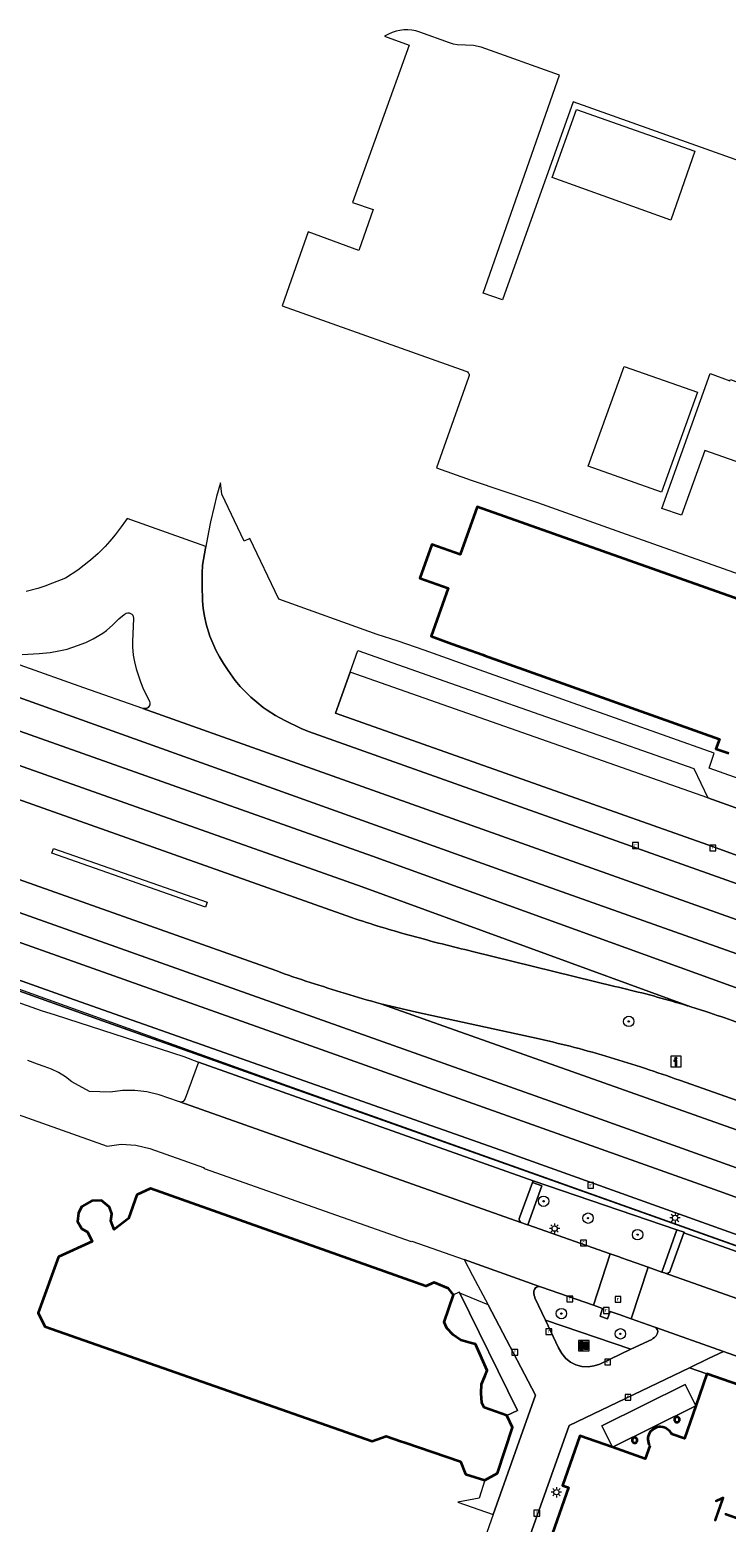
# Model space of a CAD drawing. Header units: metres. Extents: x 16782 to 273682, y 333890 to 591828.
# Tile 4 of 6: x 133648 to 133714, y 448843 to 448986. Entities that reach past the tile are written whole.
import ezdxf
from ezdxf.enums import TextEntityAlignment as Align

# ---------------------------------------------------------------- set-up
doc = ezdxf.new("R2010")
doc.units = ezdxf.units.M
doc.header["$LTSCALE"] = 2
for name, color, linetype, lineweight in [('B-OI-GR-BOOM-S', 90, 'Continuous', 25), ('B-OI-GR-GROENVOORZIENING-GV', 80, 'Continuous', 18), ('B-OI-IE-MEUBILAIR_WEGMEUBILAIR-S', 7, 'Continuous', 25), ('B-OI-IE-MEUBILAIR_WEGMEUBILAIR_VERKEERSBORD-S', 7, 'Continuous', 25), ('B-OI-IE-TERREINAFSCHEIDING_KUNSTMATIG_HEKWERK-G', 20, 'IE-TERREINAFSCHEIDING-KUNSTMATIG', 18), ('B-OI-KL-ET_LS_OV_LICHTMAST-S', 190, 'Continuous', 25), ('B-OI-OG-BEBOUWING-GV', 7, 'Continuous', 35), ('B-OI-OG-BEBOUWING-T18', 10, 'Continuous', 18), ('B-OI-OG-TERREIN_ERF-GV', 7, 'Continuous', 18), ('B-OI-RI-GWA_RIOOLPUT-S', 30, 'Continuous', 25), ('B-OI-VH-VERHARDING_GESLOTEN-GV', 252, 'Continuous', 18), ('B-OI-VH-VERHARDING_OPEN-GV', 252, 'Continuous', 18)]:
    doc.layers.add(name, color=color, linetype=linetype, lineweight=lineweight)
doc.styles.add('NLCS-ISO', font='NLCS-ISO.ttf')
doc.styles.add('NLCS-ISO-M200-T50', font='NLCS-ISO.ttf', dxfattribs={"height": 2.5})
doc.linetypes.add('IE-TERREINAFSCHEIDING-KUNSTMATIG', pattern='A,4,[82,NLCS.SHX,S=0.75,R=90,X=0,Y=0],4,-2', length=10)

# ---------------------------------------------------------------- blocks, each defined once
blk = doc.blocks.new('SIE-WEG_AFVAL_APART_PLAATS-SO')
at = {"linetype": 'ByBlock', "lineweight": 18}
h = blk.add_hatch(color=0, dxfattribs=at)
h.dxf.hatch_style = 1
h.paths.add_polyline_path([(1.5, -1.5), (0.25, -1.5), (0.25, 1.5), (1.5, 1.5)])
h.paths.add_polyline_path([(-1.5, -1.5), (-0.25, -1.5), (-0.25, 1.5), (-1.5, 1.5)])
at = {"color": 0, "linetype": 'ByBlock', "lineweight": 18}
for points in [[(-2, -2), (2, -2), (2, 2), (-2, 2)], [(-1.5, -1.5), (-0.25, -1.5), (-0.25, 1.5), (-1.5, 1.5)], [(1.5, -1.5), (0.25, -1.5), (0.25, 1.5), (1.5, 1.5)]]:
    blk.add_lwpolyline(points, close=True, dxfattribs=at)
blk = doc.blocks.new('SIE-WEG_VERKEERSBORD_INFORMATIE-SO')
at = {"linetype": 'ByBlock', "lineweight": 18}
h = blk.add_hatch(color=0, dxfattribs=at)
h.dxf.hatch_style = 1
h.paths.add_polyline_path([(0.32, 0.49), (-0.82, 0.49), (-0.82, 0.19), (-0.32, 0.19), (-0.32, -1.62), (0.32, -1.62)])
h = blk.add_hatch(color=0, dxfattribs=at)
h.dxf.hatch_style = 1
edge = h.paths.add_edge_path()
edge.add_arc((0, 1.25), 0.373, 0, 360)
at = {"color": 0, "linetype": 'ByBlock', "lineweight": 18}
for points in [[(-2, -2), (2, -2), (2, 2), (-2, 2)], [(0.32, 0.49), (-0.82, 0.49), (-0.82, 0.19), (-0.32, 0.19), (-0.32, -1.62), (0.32, -1.62)]]:
    blk.add_lwpolyline(points, close=True, dxfattribs=at)
blk.add_circle((0, 1.25), 0.373, dxfattribs=at)
blk = doc.blocks.new('SKL-ET_OV_LICHTMAST-SO')
at = {"color": 0, "linetype": 'ByBlock', "lineweight": 18}
for points in [[(-1.25, 0), (-2, 0)], [(-1.41, 1.41), (-0.88, 0.88)], [(0, 2), (0, 1.25)], [(0.88, 0.88), (1.41, 1.41)], [(2, 0), (1.25, 0)], [(-1.41, -1.41), (-0.88, -0.88)], [(0, -1.25), (0, -2)], [(0.88, -0.88), (1.41, -1.41)]]:
    blk.add_lwpolyline(points, dxfattribs=at)
blk.add_circle((0, 0), 1, dxfattribs=at)
blk = doc.blocks.new('SRI-PUT_INSPECTIEPUT_RIOOLPUT-SO')
at = {"color": 0, "linetype": 'ByBlock', "lineweight": 18}
blk.add_lwpolyline([(-1.12, -1.12), (1.12, -1.12), (1.12, 1.12), (-1.12, 1.12)], close=True, dxfattribs=at)
at = {"color": 0, "linetype": 'ByBlock', "lineweight": 18, "style": 'NLCS-ISO'}
blk.add_text('r', height=1.5, dxfattribs=at).set_placement((0, 0.28), align=Align.MIDDLE_CENTER)
blk = doc.blocks.new('SGR-BOOM_01-SO')
at = {"linetype": 'ByBlock', "lineweight": 18}
h = blk.add_hatch(color=0, dxfattribs=at)
h.dxf.hatch_style = 1
edge = h.paths.add_edge_path()
edge.add_arc((0, 0), 0.25, 0, 360)
at = {"color": 0, "linetype": 'ByBlock', "lineweight": 18}
for radius in [2, 0.25]:
    blk.add_circle((0, 0), radius, dxfattribs=at)

msp = doc.modelspace()

# ---------------------------------------------------------------- linework, layer by layer
at = {"layer": 'B-OI-GR-GROENVOORZIENING-GV', "flags": 128}
for points in [[(133678.57, 448901.22), (133626.49, 448919.67), (133593.42, 448931.42), (133586.99, 448933.69), (133579.26, 448936.43), (133570.76, 448939.45)], [(133583.35, 448927.44), (133632.55, 448909.86), (133671.31, 448896.13)], [(133575.19, 448920.05), (133575.01, 448919.56), (133582.81, 448916.97), (133596.07, 448912.26), (133605.83, 448908.81), (133620.65, 448903.51), (133634.94, 448898.41), (133654.72, 448891.32), (133666.96, 448886.97), (133688.56, 448879.3), (133710.19, 448871.62), (133723.35, 448866.93), (133723.19, 448866.46), (133747.59, 448857.81), (133755.71, 448854.93), (133756.37, 448854.68), (133757.1, 448854.59), (133789.31, 448843.15), (133830.8, 448823.7)], [(133809.27, 448834.94), (133800.63, 448838.99), (133789.69, 448844.07), (133784.53, 448846.05), (133779.21, 448848.07), (133776.74, 448848.94), (133775.12, 448849.51), (133770.39, 448851.24), (133758.23, 448855.6), (133743.75, 448860.61), (133729.68, 448865.75), (133692.88, 448878.91), (133652.04, 448893.34), (133646.58, 448895.28), (133606.53, 448909.52), (133589.74, 448915.44), (133580.76, 448918.45), (133577.26, 448919.5)], [(133703.78, 448894.62), (133690.16, 448897.97)], [(133681.36, 448892.96), (133684.79, 448892.15), (133696.53, 448889.58)], [(133712.51, 448892.2), (133711.08, 448892.66)], [(133709.99, 448885.63), (133734.59, 448876.96), (133756.34, 448869.3)]]:
    msp.add_lwpolyline(points, dxfattribs=at)
for points in [[(133710.43, 448871.06), (133710.41, 448870.99), (133723.19, 448866.46), (133723.35, 448866.93), (133710.19, 448871.62), (133688.56, 448879.3), (133666.96, 448886.97), (133654.72, 448891.32), (133634.94, 448898.41), (133620.65, 448903.51), (133605.83, 448908.81), (133596.07, 448912.26), (133582.81, 448916.97), (133575.01, 448919.56), (133574.85, 448919.09), (133574.67, 448918.54), (133582.73, 448915.73), (133604.12, 448908.23), (133648.83, 448892.31), (133650.19, 448891.88), (133662.52, 448887.9), (133663.9, 448887.36), (133695.95, 448875.99), (133709.74, 448871.3)], [(133649.85, 448907.37), (133650.02, 448907.84), (133664.73, 448902.7), (133664.57, 448902.22)], [(133703.33, 448869), (133704.29, 448868.66), (133704.33, 448868.65), (133705.8, 448868.13), (133706.97, 448867.72), (133708.3, 448867.24), (133709.74, 448871.3), (133695.95, 448875.99), (133695.9, 448875.84), (133696.79, 448875.52), (133695.46, 448871.77)], [(133707.44, 448860.87), (133707.6, 448860.99), (133707.74, 448861.15), (133707.86, 448861.38), (133707.89, 448861.57), (133707.85, 448861.73), (133707.7, 448861.92), (133707.53, 448862.01), (133705.36, 448862.76), (133704.19, 448863.17), (133703.34, 448863.46), (133703.08, 448862.77), (133702.45, 448863), (133702.37, 448863.03), (133702.6, 448863.75), (133701.73, 448864.06), (133696.77, 448865.8), (133696.56, 448865.85), (133696.34, 448865.82), (133696.2, 448865.72), (133696.1, 448865.59), (133696.04, 448865.41), (133696.02, 448865.21), (133696.06, 448864.99), (133696.12, 448864.85), (133696.14, 448864.79), (133697.15, 448862.65), (133705.33, 448859.85), (133707.33, 448860.8)]]:
    msp.add_lwpolyline(points, close=True, dxfattribs=at)
at = {"layer": 'B-OI-GR-GROENVOORZIENING-GV'}
for points in [[(133681.44, 448900.29, -0.008182), (133678.57, 448901.22)], [(133684.34, 448899.46, -0.008061), (133681.44, 448900.29)], [(133687.25, 448898.68, -0.005062), (133684.34, 448899.46)], [(133690.16, 448897.97, -0.005104), (133687.25, 448898.68)], [(133671.31, 448896.13, 0.00841), (133674.61, 448894.99)], [(133674.61, 448894.99, 0.004487), (133677.98, 448893.95)], [(133706.75, 448893.89, 0.00675), (133703.78, 448894.62)], [(133677.98, 448893.95, 0.012585), (133681.36, 448892.96)], [(133709.64, 448893.09, 0.006543), (133706.75, 448893.89)], [(133711.08, 448892.66, 0.004411), (133709.64, 448893.09)], [(133715.38, 448891.21, 0.008226), (133712.51, 448892.2)], [(133696.53, 448889.58, -0.009798), (133699.93, 448888.77)], [(133699.93, 448888.77, -0.008195), (133703.35, 448887.81)], [(133703.35, 448887.81, -0.004574), (133706.64, 448886.77)], [(133706.64, 448886.77, -0.005096), (133709.99, 448885.63)]]:
    msp.add_lwpolyline(points, format="xyb", dxfattribs=at)
at = {"layer": 'B-OI-IE-TERREINAFSCHEIDING_KUNSTMATIG_HEKWERK-G', "flags": 128}
msp.add_lwpolyline([(133585.69, 448916.18), (133632.62, 448899.42), (133672.39, 448885.13), (133717.22, 448869.16), (133723.35, 448866.93), (133755.71, 448855.19), (133770.68, 448848.96)], dxfattribs=at)
at = {"layer": 'B-OI-OG-BEBOUWING-GV', "flags": 128}
for points in [[(133719.86, 448930.21), (133690.61, 448940.58), (133688.98, 448935.99), (133686.25, 448936.96), (133685.1, 448933.73), (133687.83, 448932.76), (133686.21, 448928.17), (133688.19, 448927.44), (133689.36, 448927.02), (133691.17, 448926.37), (133691.3, 448926.32), (133713.8, 448918.32), (133713.46, 448917.38), (133714.69, 448916.95)], [(133707.13, 448850.59), (133706.69, 448849.36), (133703.57, 448850.46), (133700.45, 448851.56), (133698.77, 448846.79), (133699.35, 448846.59), (133695.35, 448835.21), (133697.93, 448834.31), (133697.13, 448832.02), (133699.83, 448831.06), (133703.16, 448829.89), (133705, 448829.23), (133707.17, 448828.47), (133712.01, 448842.14), (133725.5, 448837.4), (133736.08, 448833.69), (133736.3, 448834.32), (133740.61, 448846.64), (133719.9, 448853.93), (133720.23, 448854.85), (133712.6, 448857.5), (133711.54, 448854.42), (133710.47, 448851.3), (133709.23, 448851.72)]]:
    msp.add_lwpolyline(points, dxfattribs=at)
msp.add_lwpolyline([(133683.27, 448851.05), (133683.68, 448850.91), (133688.99, 448849.08), (133689.5, 448847.88), (133691.32, 448847.31), (133692.55, 448847.97), (133693.97, 448852.36), (133693.45, 448853.49), (133691.26, 448854.26), (133691.05, 448854.72), (133690.98, 448855.64), (133691.03, 448856.51), (133691.37, 448857.34), (133691.57, 448857.8), (133690.45, 448860.33), (133689.93, 448860.45), (133689.05, 448860.72), (133688.29, 448861.23), (133687.69, 448861.87), (133687.45, 448862.45), (133688.32, 448865.05), (133687.87, 448865.67), (133686.48, 448866.24), (133685.7, 448865.9), (133659.3, 448875.26), (133658.01, 448874.64), (133657.21, 448872.37), (133655.85, 448871.33), (133655.51, 448872.15), (133655.6, 448872.82), (133655.38, 448873.46), (133654.62, 448874.1), (133653.7, 448874.07), (133652.74, 448873.53), (133652.43, 448872.91), (133652.32, 448872.09), (133652.74, 448871.39), (133653.29, 448871.1), (133653.72, 448870.19), (133650.52, 448868.69), (133648.57, 448863.34), (133649.2, 448862.04), (133680.53, 448851.04), (133681.89, 448851.53)], close=True, dxfattribs=at)
at = {"layer": 'B-OI-OG-BEBOUWING-GV'}
for points in [[(133709.74, 448853.36, 0.416), (133709.49, 448853.11)], [(133709.49, 448853.11, 0.416), (133709.74, 448852.86)], [(133709.99, 448853.11, 0.416), (133709.74, 448853.36)], [(133709.74, 448852.86, 0.416), (133709.99, 448853.11)], [(133705.69, 448851.38, 0.416), (133705.44, 448851.13)], [(133705.44, 448851.13, 0.416), (133705.69, 448850.88)], [(133705.94, 448851.13, 0.416), (133705.69, 448851.38)], [(133705.69, 448850.88, 0.416), (133705.94, 448851.13)], [(133709.23, 448851.72, 1.061383), (133707.13, 448850.59)]]:
    msp.add_lwpolyline(points, format="xyb", dxfattribs=at)
at = {"layer": 'B-OI-OG-TERREIN_ERF-GV', "flags": 128}
msp.add_lwpolyline([(133688.8, 448865.29), (133688.32, 448865.05), (133687.45, 448862.45), (133687.69, 448861.87), (133688.29, 448861.23), (133689.05, 448860.72), (133689.93, 448860.45), (133690.45, 448860.33), (133691.57, 448857.8), (133691.37, 448857.34), (133691.03, 448856.51), (133690.98, 448855.64), (133691.05, 448854.72), (133691.26, 448854.26), (133693.45, 448853.49), (133694.46, 448853.98), (133688.95, 448865.22), (133688.9, 448865.33)], close=True, dxfattribs=at)
msp.add_lwpolyline([(133709.23, 448851.72), (133710.47, 448851.3), (133711.54, 448854.42), (133703.57, 448850.46), (133706.69, 448849.36), (133707.13, 448850.59)], dxfattribs=at)
at = {"layer": 'B-OI-OG-TERREIN_ERF-GV'}
for points in [[(133709.49, 448853.11, -0.416), (133709.74, 448853.36)], [(133709.74, 448852.86, -0.416), (133709.49, 448853.11)], [(133709.74, 448853.36, -0.416), (133709.99, 448853.11)], [(133709.99, 448853.11, -0.416), (133709.74, 448852.86)], [(133705.44, 448851.13, -0.416), (133705.69, 448851.38)], [(133705.69, 448850.88, -0.416), (133705.44, 448851.13)], [(133705.69, 448851.38, -0.416), (133705.94, 448851.13)], [(133705.94, 448851.13, -0.416), (133705.69, 448850.88)], [(133707.13, 448850.59, -1.061383), (133709.23, 448851.72)]]:
    msp.add_lwpolyline(points, format="xyb", dxfattribs=at)
at = {"layer": 'B-OI-VH-VERHARDING_GESLOTEN-GV', "flags": 128}
for points in [[(133759.39, 448885.42), (133750.44, 448888.57), (133727.34, 448896.79), (133658.58, 448921.23), (133652.93, 448923.22), (133646.83, 448925.41), (133590.89, 448945.33), (133590.04, 448942.75)], [(133589.98, 448942.57), (133596.52, 448940.18), (133629.6, 448928.43), (133693.25, 448905.63), (133717.45, 448897.05), (133741.07, 448888.67), (133768.45, 448878.96), (133785.26, 448873.03), (133787.75, 448872.15), (133802.31, 448866.96), (133839.17, 448853.88), (133885.48, 448837.43), (133919.95, 448824.88), (133940.98, 448817.46), (133940.39, 448820.97), (133939.91, 448821.14), (133938.99, 448821.47), (133938.37, 448821.69), (133916.54, 448829.41)], [(133939.72, 448811.57), (133940.66, 448811.21), (133942.08, 448810.71), (133941.64, 448813.54), (133941.5, 448814.4), (133921.32, 448821.41), (133884.45, 448834.51), (133838.14, 448850.96), (133801.27, 448864.04), (133786.71, 448869.23), (133767.41, 448876.04), (133740.03, 448885.75), (133716.41, 448894.13), (133680.57, 448907.09), (133628.57, 448925.51), (133599.03, 448936), (133588.94, 448939.5), (133588.1, 448937.01), (133587.94, 448936.51), (133597.37, 448933.21), (133627.53, 448922.59), (133679.59, 448904.15), (133711.08, 448892.66), (133712.51, 448892.2)], [(133719.36, 448903.07), (133674.46, 448919.03), (133673.76, 448919.34), (133672.18, 448920.1), (133671.3, 448920.58), (133670.48, 448921.08), (133670.12, 448921.34), (133669.49, 448921.84), (133668.92, 448922.33), (133668.4, 448922.83), (133667.91, 448923.36), (133667.44, 448923.93), (133666.75, 448924.88), (133666.3, 448925.56), (133665.91, 448926.2), (133665.57, 448926.84), (133665.27, 448927.5), (133665.01, 448928.18), (133664.66, 448929.32), (133664.48, 448930.1), (133664.36, 448930.84), (133664.3, 448931.56), (133664.26, 448933.02), (133664.25, 448934.2), (133664.3, 448934.97), (133664.59, 448936.61), (133664.62, 448936.75), (133657.07, 448939.46), (133656.93, 448939.23), (133656.51, 448938.64), (133655.92, 448937.87), (133655.43, 448937.28), (133654.96, 448936.76), (133654.3, 448936.09), (133653.56, 448935.45), (133652.36, 448934.51), (133651.16, 448933.74), (133649.53, 448933.1), (133649.28, 448933.01), (133648.52, 448932.74), (133647.42, 448932.45)], [(133711.08, 448892.66), (133679.59, 448904.15), (133627.53, 448922.59), (133597.37, 448933.21), (133587.94, 448936.51), (133586.99, 448933.69), (133593.42, 448931.42), (133626.49, 448919.67), (133678.57, 448901.22)], [(133647.01, 448926.43), (133648.65, 448926.51), (133649.7, 448926.62), (133650.55, 448926.76), (133651.32, 448926.94), (133652.33, 448927.27), (133653.13, 448927.58), (133653.84, 448927.92), (133654.74, 448928.47), (133655.1, 448928.73), (133655.71, 448929.26), (133656.29, 448929.82), (133656.78, 448930.26), (133656.98, 448930.39), (133657.13, 448930.42), (133657.26, 448930.41), (133657.53, 448930.28), (133657.61, 448930.18), (133657.65, 448930.1), (133657.68, 448929.86), (133657.59, 448927.66), (133657.59, 448927.14), (133657.65, 448926.35), (133657.78, 448925.73), (133657.95, 448925.05), (133658.36, 448923.79), (133658.63, 448923.05), (133659.22, 448921.94), (133659.25, 448921.76), (133659.24, 448921.58), (133659.16, 448921.42), (133659.08, 448921.34), (133658.96, 448921.25), (133658.87, 448921.23), (133658.58, 448921.23), (133727.34, 448896.79)], [(133580.37, 448928.83), (133579.35, 448925.78), (133580.43, 448925.24), (133607.8, 448915.54), (133652.57, 448899.61), (133697.6, 448883.61), (133760.32, 448861.18), (133788.04, 448851.22), (133794.82, 448848.43), (133802.33, 448845.05), (133824.68, 448834.99), (133856.11, 448823.8), (133911.88, 448804.24), (133943.15, 448793.08), (133943.19, 448795.5), (133943.16, 448796.38), (133934.99, 448799.32), (133923.69, 448803.12), (133902.57, 448810.62), (133865.27, 448823.66), (133829.34, 448836.7)], [(133671.31, 448896.13), (133632.55, 448909.86), (133583.35, 448927.44)], [(133802.33, 448845.05), (133794.82, 448848.43), (133788.04, 448851.22), (133760.32, 448861.18), (133697.6, 448883.61), (133652.57, 448899.61), (133607.8, 448915.54), (133580.43, 448925.24), (133579.35, 448925.78), (133578.36, 448922.8), (133588.1, 448919.59), (133603.64, 448914.15), (133626.92, 448905.88), (133670.46, 448890.41), (133713.77, 448874.99), (133746.58, 448863.12), (133775.73, 448852.51), (133783.16, 448849.95), (133794.3, 448845.69), (133803.38, 448841.42)], [(133803.38, 448841.42), (133794.3, 448845.69), (133783.16, 448849.95), (133775.73, 448852.51), (133746.58, 448863.12), (133713.77, 448874.99), (133670.46, 448890.41), (133626.92, 448905.88)], [(133690.16, 448897.97), (133703.78, 448894.62)], [(133646.58, 448895.28), (133652.04, 448893.34), (133692.88, 448878.91), (133729.68, 448865.75), (133743.75, 448860.61), (133758.23, 448855.6), (133770.39, 448851.24), (133775.12, 448849.51), (133776.74, 448848.94), (133779.21, 448848.07), (133784.53, 448846.05), (133789.69, 448844.07), (133800.63, 448838.99), (133809.27, 448834.94)], [(133790.76, 448853.61), (133782.26, 448856.69), (133779.8, 448857.58), (133776.63, 448858.73), (133776.55, 448858.76), (133728.16, 448876.38), (133681.36, 448892.96)], [(133696.53, 448889.58), (133684.79, 448892.15), (133681.36, 448892.96), (133728.16, 448876.38), (133776.55, 448858.76)], [(133756.34, 448869.3), (133734.59, 448876.96), (133709.99, 448885.63)]]:
    msp.add_lwpolyline(points, dxfattribs=at)
at = {"layer": 'B-OI-VH-VERHARDING_GESLOTEN-GV'}
for points in [[(133678.57, 448901.22, 0.008182), (133681.44, 448900.29)], [(133681.44, 448900.29, 0.008061), (133684.34, 448899.46)], [(133684.34, 448899.46, 0.005062), (133687.25, 448898.68)], [(133687.25, 448898.68, 0.005104), (133690.16, 448897.97)], [(133674.61, 448894.99, -0.00841), (133671.31, 448896.13)], [(133677.98, 448893.95, -0.004487), (133674.61, 448894.99)], [(133703.78, 448894.62, -0.00675), (133706.75, 448893.89)], [(133681.36, 448892.96, -0.012585), (133677.98, 448893.95)], [(133706.75, 448893.89, -0.006543), (133709.64, 448893.09)], [(133709.64, 448893.09, -0.004411), (133711.08, 448892.66)], [(133712.51, 448892.2, -0.008226), (133715.38, 448891.21)], [(133699.93, 448888.77, 0.009798), (133696.53, 448889.58)], [(133703.35, 448887.81, 0.008195), (133699.93, 448888.77)], [(133706.64, 448886.77, 0.004574), (133703.35, 448887.81)], [(133709.99, 448885.63, 0.005096), (133706.64, 448886.77)]]:
    msp.add_lwpolyline(points, format="xyb", dxfattribs=at)
at = {"layer": 'B-OI-VH-VERHARDING_OPEN-GV', "flags": 128}
for points in [[(133682.11, 448985.85), (133681.72, 448985.66), (133684.09, 448984.8), (133678.65, 448969.72), (133680.63, 448969.04), (133679.27, 448965.13), (133674.42, 448966.91), (133673.65, 448964.73), (133671.92, 448959.83), (133689.51, 448953.56)], [(133720.51, 448972), (133699.78, 448979.37), (133693.04, 448960.4), (133691.18, 448961.04), (133698.5, 448981.91), (133690.99, 448984.6), (133690.26, 448984.78), (133689.5, 448984.81), (133688.69, 448984.82), (133688.32, 448984.9), (133687.94, 448985.03), (133685.11, 448986.06)], [(133689.76, 448952.97), (133686.7, 448944.31), (133690.03, 448943.12), (133696.38, 448940.99), (133704.44, 448938.12), (133718.77, 448933.03), (133720.39, 448937.56)], [(133724.49, 448911.37), (133712.81, 448915.53), (133713.31, 448916.96), (133690.8, 448924.95), (133685.51, 448926.82), (133683.05, 448927.7), (133681.03, 448928.32), (133671.61, 448931.71), (133668.82, 448937.53), (133668.3, 448937.28), (133666.15, 448941.79), (133666.03, 448942.86), (133665.65, 448941.55), (133665.41, 448940.61), (133665.07, 448939.12), (133664.87, 448938.14), (133664.62, 448936.75), (133664.59, 448936.61), (133664.3, 448934.97), (133664.25, 448934.2), (133664.26, 448933.02), (133664.3, 448931.56), (133664.36, 448930.84), (133664.48, 448930.1), (133664.66, 448929.32), (133665.01, 448928.18), (133665.27, 448927.5), (133665.57, 448926.84), (133665.91, 448926.2), (133666.3, 448925.56), (133666.75, 448924.88), (133667.44, 448923.93), (133667.91, 448923.36), (133668.4, 448922.83), (133668.92, 448922.33), (133669.49, 448921.84), (133670.12, 448921.34), (133670.48, 448921.08), (133671.3, 448920.58), (133672.18, 448920.1), (133673.76, 448919.34), (133674.46, 448919.03), (133719.36, 448903.07)], [(133802.31, 448866.96), (133787.75, 448872.15), (133785.26, 448873.03), (133768.45, 448878.96), (133741.07, 448888.67), (133717.45, 448897.05), (133693.25, 448905.63), (133629.6, 448928.43), (133596.52, 448940.18), (133589.98, 448942.57), (133589.16, 448940.13), (133588.94, 448939.5), (133599.03, 448936), (133628.57, 448925.51), (133680.57, 448907.09), (133716.41, 448894.13), (133740.03, 448885.75), (133767.41, 448876.04), (133786.71, 448869.23), (133801.27, 448864.04), (133838.14, 448850.96)], [(133761.01, 448890.97), (133749.62, 448895.02), (133748.74, 448895.33), (133748.71, 448895.32), (133742.38, 448897.58), (133717.8, 448906.34), (133712.69, 448908.17), (133677.03, 448920.8), (133678.44, 448924.73), (133679.18, 448926.81), (133688.05, 448923.67), (133711.36, 448915.48), (133712.7, 448912.67), (133722.32, 448909.25), (133725.09, 448910.59), (133749.93, 448901.74), (133751.09, 448899.17), (133757.77, 448896.65)], [(133757.77, 448896.65), (133751.09, 448899.17), (133750.71, 448899.16), (133722.32, 448909.25), (133712.7, 448912.67), (133678.44, 448924.73), (133677.03, 448920.8), (133712.69, 448908.17), (133717.8, 448906.34), (133742.38, 448897.58), (133748.71, 448895.32), (133748.74, 448895.33), (133749.62, 448895.02), (133761.01, 448890.97)], [(133644.64, 448883.03), (133655.16, 448879.31), (133656.52, 448879.49), (133657.91, 448879.41), (133659.26, 448879.07), (133664.4, 448877.25), (133664.44, 448877.16), (133684.28, 448870.19), (133684.35, 448870.22), (133689.37, 448868.45), (133696.56, 448865.85), (133696.77, 448865.8), (133701.73, 448864.06), (133703.33, 448869), (133695.46, 448871.77), (133695.42, 448871.78), (133694.79, 448872.01), (133662.11, 448883.55), (133662, 448883.58), (133661.08, 448883.9), (133660.14, 448884.22), (133658.98, 448884.52), (133657.8, 448884.65), (133656.62, 448884.63), (133655.44, 448884.47), (133653.47, 448884.56), (133651.79, 448885.46), (133651.18, 448885.94), (133650.52, 448886.36), (133649.84, 448886.69), (133649.13, 448886.95), (133648.49, 448887.18), (133647.57, 448887.51)], [(133694, 448837.28), (133699.4, 448852.55), (133710.94, 448858.08), (133712.77, 448858.95), (133714.2, 448859.64), (133707.7, 448861.92), (133707.85, 448861.73), (133707.89, 448861.57), (133707.86, 448861.38), (133707.74, 448861.15), (133707.6, 448860.99), (133707.44, 448860.87), (133707.33, 448860.8), (133705.33, 448859.85), (133702.35, 448858.43), (133701.8, 448858.25), (133701.23, 448858.18), (133700.64, 448858.21), (133700.05, 448858.37), (133699.53, 448858.62), (133699.09, 448858.97), (133698.7, 448859.45), (133698.4, 448859.99), (133697.15, 448862.65), (133696.14, 448864.79), (133696.12, 448864.85), (133696.06, 448864.99), (133696.02, 448865.21), (133696.04, 448865.41), (133696.1, 448865.59), (133696.2, 448865.72), (133696.34, 448865.82), (133696.56, 448865.85), (133689.37, 448868.45), (133690.17, 448866.91), (133691.64, 448864.12), (133696.19, 448855.44), (133692.14, 448844.02), (133690.72, 448840.01)], [(133743.77, 448849.2), (133714.2, 448859.64), (133712.77, 448858.95), (133710.94, 448858.08), (133712.6, 448857.5), (133720.23, 448854.85), (133719.9, 448853.93), (133740.61, 448846.64), (133736.3, 448834.32), (133739.02, 448833.35), (133742.27, 448842.65), (133747.25, 448840.94), (133771.2, 448832.47), (133773.13, 448831.79), (133807.8, 448819.52)], [(133695.35, 448835.21), (133699.35, 448846.59), (133698.77, 448846.79), (133700.45, 448851.56), (133703.57, 448850.46), (133702.55, 448852.52), (133710.52, 448856.48), (133711.54, 448854.42), (133712.6, 448857.5), (133710.94, 448858.08), (133699.4, 448852.55), (133694, 448837.28)]]:
    msp.add_lwpolyline(points, dxfattribs=at)
at = {"layer": 'B-OI-VH-VERHARDING_OPEN-GV'}
for points in [[(133685.11, 448986.06, 0.201345), (133682.11, 448985.85)], [(133689.51, 448953.56, -0.558768), (133689.76, 448952.97)]]:
    msp.add_lwpolyline(points, format="xyb", dxfattribs=at)
at = {"layer": 'B-OI-VH-VERHARDING_OPEN-GV', "flags": 128}
for points in [[(133711.45, 448974.64), (133709.14, 448968.03), (133697.79, 448972.11), (133700.11, 448978.65)], [(133711.69, 448951.54), (133708.26, 448941.98), (133701.24, 448944.47), (133704.67, 448954.02)], [(133712.41, 448945.97), (133710.17, 448939.76), (133708.28, 448940.42), (133712.92, 448953.34), (133714.81, 448952.65), (133714.85, 448952.76), (133715.9, 448952.39), (133719.62, 448951.06), (133730.27, 448947.26), (133736.14, 448945.17), (133753.71, 448938.93), (133771.53, 448932.61), (133770.79, 448930.63), (133769.11, 448925.86), (133751.22, 448932.17), (133737.3, 448937.1), (133733.67, 448938.4), (133717.14, 448944.29)], [(133694.79, 448872.01), (133694.65, 448872.14), (133694.63, 448872.34), (133694.68, 448872.53), (133695.9, 448875.84), (133695.95, 448875.99), (133663.9, 448887.36), (133662.63, 448883.88), (133662.55, 448883.71), (133662.43, 448883.58), (133662.22, 448883.53), (133662.11, 448883.55)], [(133696.79, 448875.52), (133695.9, 448875.84), (133694.68, 448872.53), (133694.63, 448872.34), (133694.65, 448872.14), (133694.79, 448872.01), (133695.42, 448871.78), (133695.46, 448871.77)], [(133708.88, 448867.13), (133709.04, 448867.27), (133709.12, 448867.45), (133710.41, 448870.99), (133710.43, 448871.06), (133709.74, 448871.3), (133708.3, 448867.24), (133708.54, 448867.16), (133708.62, 448867.14), (133708.71, 448867.11)], [(133754.42, 448851.42), (133755.71, 448854.93), (133747.59, 448857.81), (133723.19, 448866.46), (133710.41, 448870.99), (133709.12, 448867.45), (133709.04, 448867.27), (133708.88, 448867.13), (133708.71, 448867.11), (133708.62, 448867.14), (133754.68, 448850.84), (133754.53, 448850.92), (133754.41, 448851.03), (133754.37, 448851.23)], [(133704.33, 448868.65), (133704.29, 448868.66), (133703.33, 448869), (133701.73, 448864.06), (133702.6, 448863.75), (133702.37, 448863.03), (133702.45, 448863), (133703.08, 448862.77), (133703.34, 448863.46), (133704.19, 448863.17), (133705.36, 448862.76), (133706.97, 448867.72), (133705.8, 448868.13)], [(133771.92, 448839.37), (133773.62, 448844.21), (133758.84, 448849.45), (133754.92, 448850.76), (133754.68, 448850.84), (133708.62, 448867.14), (133708.54, 448867.16), (133708.3, 448867.24), (133706.97, 448867.72), (133705.36, 448862.76), (133707.53, 448862.01), (133707.7, 448861.92), (133714.2, 448859.64), (133743.77, 448849.2), (133770.12, 448840.01), (133770.3, 448839.95)], [(133688.95, 448865.22), (133694.46, 448853.98), (133693.45, 448853.49), (133693.97, 448852.36), (133692.55, 448847.97), (133691.32, 448847.31), (133690.78, 448845.59), (133688.75, 448845.21), (133692.14, 448844.02), (133696.19, 448855.44), (133691.64, 448864.12)], [(133698.4, 448859.99), (133698.7, 448859.45), (133699.09, 448858.97), (133699.53, 448858.62), (133700.05, 448858.37), (133700.64, 448858.21), (133701.23, 448858.18), (133701.8, 448858.25), (133702.35, 448858.43), (133705.33, 448859.85), (133697.15, 448862.65)], [(133711.54, 448854.42), (133710.52, 448856.48), (133702.55, 448852.52), (133703.57, 448850.46)]]:
    msp.add_lwpolyline(points, close=True, dxfattribs=at)

# ---------------------------------------------------------------- block references
at = {"layer": 'B-OI-GR-BOOM-S', "xscale": 0.25, "yscale": 0.25, "zscale": 0.25}
for p in [(133705.12, 448891.26), (133696.96, 448874.03), (133701.22, 448872.41), (133705.97, 448870.83), (133698.67, 448863.27), (133704.32, 448861.33)]:
    msp.add_blockref('SGR-BOOM_01-SO', p, dxfattribs=at)
at = {"layer": 'B-OI-IE-MEUBILAIR_WEGMEUBILAIR-S', "xscale": 0.25, "yscale": 0.25, "zscale": 0.25}
msp.add_blockref('SIE-WEG_AFVAL_APART_PLAATS-SO', (133700.82, 448860.2), dxfattribs=at)
at = {"layer": 'B-OI-IE-MEUBILAIR_WEGMEUBILAIR_VERKEERSBORD-S', "xscale": 0.25, "yscale": 0.25, "zscale": 0.25}
msp.add_blockref('SIE-WEG_VERKEERSBORD_INFORMATIE-SO', (133709.64, 448887.42), dxfattribs=at)
at = {"layer": 'B-OI-KL-ET_LS_OV_LICHTMAST-S', "xscale": 0.25, "yscale": 0.25, "zscale": 0.25}
for p in [(133709.55, 448872.44), (133698.02, 448871.41), (133698.19, 448846.15)]:
    msp.add_blockref('SKL-ET_OV_LICHTMAST-SO', p, dxfattribs=at)
at = {"layer": 'B-OI-RI-GWA_RIOOLPUT-S', "xscale": 0.25, "yscale": 0.25, "zscale": 0.25}
for p in [(133705.76, 448908.12), (133713.18, 448907.88), (133701.47, 448875.55), (133700.78, 448870.03), (133699.48, 448864.66), (133704.09, 448864.63), (133702.97, 448863.57), (133697.47, 448861.53), (133694.21, 448859.56), (133703.1, 448858.63), (133705.05, 448855.25), (133696.32, 448844.14)]:
    msp.add_blockref('SRI-PUT_INSPECTIEPUT_RIOOLPUT-SO', p, dxfattribs=at)

# ---------------------------------------------------------------- texts
at = {"layer": 'B-OI-OG-BEBOUWING-T18', "style": 'NLCS-ISO-M200-T50'}
msp.add_text('1-1/9', height=2.5, rotation=340.6, dxfattribs=at).set_placement((133716.62, 448843.54), align=Align.MIDDLE)

doc.saveas('drawing.dxf')
